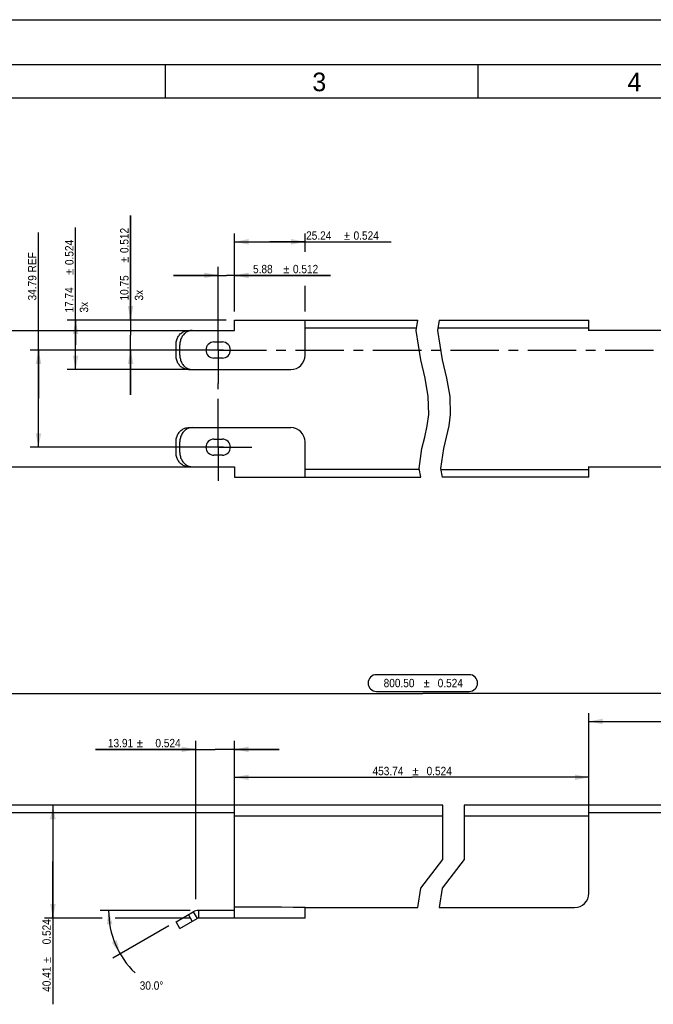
# Model space of a CAD drawing. Header units: millimetres. Extents: x 0 to 2754, y -804 to 1485.
# Tile 23 of 27: x 499 to 1067, y 604 to 1485. Entities that reach past the tile are written whole.
import ezdxf
from ezdxf.enums import TextEntityAlignment as Align

# ---------------------------------------------------------------- set-up
doc = ezdxf.new("R2010")
doc.units = ezdxf.units.MM
doc.header["$LTSCALE"] = 115.5
doc.linetypes.add('CENTER', pattern=[0.6, 0.375, -0.075, 0.075, -0.075])
doc.layers.get('0').update_dxf_attribs({"linetype": 'CONTINUOUS'})
doc.layers.add('02___PRT_ALL_AXES', color=7, linetype='CONTINUOUS')
doc.styles.get("Standard").update_dxf_attribs({"font": 'txt', "width": 0.9})
doc.styles.add('TEXTSTYLE_2', font='txt')
doc.styles.add('TEXTSTYLE_6', font='gdt', dxfattribs={"width": 0.9})
doc.dimstyles.new('DIMSTYLE_1', dxfattribs={"dimtxt": 7.5, "dimasz": 12.5, "dimexe": 1.5, "dimexo": 1.5, "dimgap": 0.375, "dimtad": 1, "dimlfac": 0.4, "dimzin": 0, "dimdsep": 46, "dimtxsty": 'Standard', "dimblk": '_FILLED', "dimblk1": '_FILLED', "dimblk2": '_FILLED', "dimcen": 0.09, "dimazin": 0, "dimtol": 1, "dimtp": 0.524, "dimtm": 0.524, "dimtfac": 1, "dimtdec": 3, "dimtofl": 0, "dimtmove": 0, "dimatfit": 3, "dimldrblk": '_FILLED', "dimfxl": 0, "dimtolj": 1, "dimtzin": 0, "dimarcsym": 0})
doc.dimstyles.new('DIMSTYLE_2', dxfattribs={"dimtxt": 7.5, "dimasz": 12.5, "dimexe": 1.5, "dimexo": 1.5, "dimgap": 0.75, "dimtad": 0, "dimtih": 1, "dimtoh": 1, "dimdec": 1, "dimlfac": 0.4, "dimzin": 0, "dimdsep": 46, "dimtxsty": 'Standard', "dimblk": '_FILLED', "dimblk1": '_FILLED', "dimblk2": '_FILLED', "dimcen": 0.09, "dimazin": 0, "dimtp": 0.5, "dimtm": 0.5, "dimtfac": 1, "dimtdec": 1, "dimtofl": 0, "dimtmove": 0, "dimatfit": 3, "dimldrblk": '_FILLED', "dimfxl": 0, "dimtolj": 1, "dimtzin": 0, "dimarcsym": 0})
doc.dimstyles.new('DIMSTYLE_5', dxfattribs={"dimtxt": 7.5, "dimasz": 12.5, "dimexe": 1.5, "dimexo": 1.5, "dimgap": 0.375, "dimtad": 1, "dimlfac": 0.4, "dimzin": 0, "dimdsep": 46, "dimtxsty": 'Standard', "dimblk": '_FILLED', "dimblk1": '_FILLED', "dimblk2": '_FILLED', "dimcen": 0.09, "dimazin": 0, "dimtol": 1, "dimtp": 0.512, "dimtm": 0.512, "dimtfac": 1, "dimtdec": 3, "dimtofl": 0, "dimtmove": 0, "dimatfit": 3, "dimldrblk": '_FILLED', "dimfxl": 0, "dimtolj": 1, "dimtzin": 0, "dimarcsym": 0})
doc.dimstyles.new('DIMSTYLE_9', dxfattribs={"dimtxt": 7.5, "dimasz": 12.5, "dimexe": 1.5, "dimexo": 1.5, "dimgap": 0.375, "dimtad": 1, "dimlfac": 0.4, "dimzin": 0, "dimdsep": 46, "dimtxsty": 'Standard', "dimblk": '_FILLED', "dimblk1": '_FILLED', "dimblk2": '_FILLED', "dimcen": 0.09, "dimazin": 0, "dimtp": 0.01, "dimtm": 0.01, "dimtfac": 1, "dimtofl": 0, "dimtmove": 0, "dimatfit": 3, "dimldrblk": '_FILLED', "dimfxl": 0, "dimtolj": 1, "dimtzin": 0, "dimarcsym": 0})

# ---------------------------------------------------------------- blocks, each defined once
blk = doc.blocks.new('*D4')
at = {"color": 2, "linetype": 'Continuous'}
for p, q in [((652.15, 687.59), (571.51, 687.59)), ((632.91, 673.65), (582.97, 644.82))]:
    blk.add_line(p, q, dxfattribs=at)
blk.add_arc((657.05, 687.59), 78.04, 180, 225.87268, dxfattribs=at)
for points in [[(582.5, 675.33), (579.01, 687.59), (577.52, 674.93)], [(581.84, 658.79), (589.46, 648.57), (586.36, 660.93)]]:
    blk.add_solid(points, dxfattribs=at)
at = {"color": 2, "linetype": 'Continuous', "insert": (617.48, 624.07), "char_height": 7.5, "width": 32, "attachment_point": 2, "line_spacing_factor": 0.9}
blk.add_mtext('30.0\\fgdt;{\\fgdt;~}', dxfattribs=at)
blk = doc.blocks.new('_FILLED')
at = {"color": 0, "linetype": 'ByBlock'}
blk.add_solid([(0, 0), (-1, 0.2), (-1, -0.2)], dxfattribs=at)
blk = doc.blocks.new('*D13')
at = {"color": 2, "linetype": 'Continuous'}
for p, q in [((691.83, 1223.62), (691.83, 1293.62)), ((754.93, 1277.03), (754.93, 1293.62)), ((691.83, 1286.12), (723.38, 1286.12)), ((754.93, 1286.12), (723.38, 1286.12)), ((723.38, 1286.12), (832.11, 1286.12)), ((754.93, 1223.62), (754.93, 1246.83))]:
    blk.add_line(p, q, dxfattribs=at)
at = {"color": 2, "linetype": 'Continuous', "xscale": 12.5, "yscale": 12.5, "zscale": 12.5, "rotation": 180}
blk.add_blockref('_FILLED', (691.83, 1286.12), dxfattribs=at)
at = {"color": 2, "linetype": 'Continuous', "xscale": 12.5, "yscale": 12.5, "zscale": 12.5}
blk.add_blockref('_FILLED', (754.93, 1286.12), dxfattribs=at)
at = {"color": 2, "linetype": 'Continuous', "style": 'TEXTSTYLE_6'}
blk.add_text('`', height=7.5, dxfattribs=at).set_placement((789.61, 1288))
at = {"color": 2, "linetype": 'Continuous', "width": 0.9}
for s, p in [('25.24', (755.86, 1288)), ('0.524', (798.36, 1288))]:
    blk.add_text(s, height=7.5, dxfattribs=at).set_placement(p)
blk = doc.blocks.new('*D14')
at = {"color": 2, "linetype": 'Continuous'}
for p, q in [((677.13, 1217.17), (677.13, 1263.62)), ((691.83, 1223.62), (691.83, 1263.62)), ((677.13, 1256.12), (637.13, 1256.12)), ((637.13, 1256.12), (684.48, 1256.12)), ((777.84, 1256.12), (684.48, 1256.12)), ((691.83, 1256.12), (777.84, 1256.12))]:
    blk.add_line(p, q, dxfattribs=at)
at = {"color": 2, "linetype": 'Continuous', "xscale": 12.5, "yscale": 12.5, "zscale": 12.5}
blk.add_blockref('_FILLED', (677.13, 1256.12), dxfattribs=at)
at = {"color": 2, "linetype": 'Continuous', "xscale": 12.5, "yscale": 12.5, "zscale": 12.5, "rotation": 180}
blk.add_blockref('_FILLED', (691.83, 1256.12), dxfattribs=at)
at = {"color": 2, "linetype": 'Continuous', "width": 0.9}
for s, p in [('5.88', (708.34, 1258)), ('0.512', (744.09, 1258))]:
    blk.add_text(s, height=7.5, dxfattribs=at).set_placement(p)
at = {"color": 2, "linetype": 'Continuous', "style": 'TEXTSTYLE_6'}
blk.add_text('`', height=7.5, dxfattribs=at).set_placement((735.34, 1258))
blk = doc.blocks.new('*D15')
at = {"color": 2, "linetype": 'Continuous'}
for p, q in [((598.73, 1216.12), (598.73, 1309.81)), ((598.73, 1309.81), (598.73, 1202.69)), ((684.33, 1216.12), (591.23, 1216.12)), ((598.73, 1149.26), (598.73, 1202.69)), ((669.63, 1189.26), (591.23, 1189.26)), ((598.73, 1189.26), (598.73, 1149.26))]:
    blk.add_line(p, q, dxfattribs=at)
at = {"color": 2, "linetype": 'Continuous', "xscale": 12.5, "yscale": 12.5, "zscale": 12.5}
for p, rotation in [((598.73, 1216.12), 270), ((598.73, 1189.26), 90)]:
    blk.add_blockref('_FILLED', p, dxfattribs=dict(at, rotation=rotation))
at = {"color": 2, "linetype": 'Continuous', "width": 0.9}
for s, p in [('0.512', (596.86, 1276.06)), ('10.75', (596.86, 1233.56)), ('3x', (609.98, 1233.56))]:
    blk.add_text(s, height=7.5, rotation=90, dxfattribs=at).set_placement(p)
at = {"color": 2, "linetype": 'Continuous', "style": 'TEXTSTYLE_6'}
blk.add_text('`', height=7.5, rotation=90, dxfattribs=at).set_placement((596.86, 1267.31))
blk = doc.blocks.new('*D16')
at = {"color": 2, "linetype": 'Continuous'}
for p, q in [((549.49, 1193.95), (549.49, 1299.05)), ((684.33, 1216.12), (541.99, 1216.12)), ((549.49, 1216.12), (549.49, 1193.95)), ((549.49, 1171.77), (549.49, 1193.95)), ((652.15, 1171.77), (541.99, 1171.77))]:
    blk.add_line(p, q, dxfattribs=at)
at = {"color": 2, "linetype": 'Continuous', "xscale": 12.5, "yscale": 12.5, "zscale": 12.5}
for p, rotation in [((549.49, 1216.12), 90), ((549.49, 1171.77), 270)]:
    blk.add_blockref('_FILLED', p, dxfattribs=dict(at, rotation=rotation))
at = {"color": 2, "linetype": 'Continuous', "width": 0.9}
for s, p in [('0.524', (547.61, 1265.3)), ('17.74', (547.61, 1222.8)), ('3x', (560.74, 1222.8))]:
    blk.add_text(s, height=7.5, rotation=90, dxfattribs=at).set_placement(p)
at = {"color": 2, "linetype": 'Continuous', "style": 'TEXTSTYLE_6'}
blk.add_text('`', height=7.5, rotation=90, dxfattribs=at).set_placement((547.61, 1256.55))
blk = doc.blocks.new('*D22')
at = {"color": 2, "linetype": 'Continuous'}
for p, q in [((268.31, 772.19), (268.31, 889.25)), ((268.31, 881.75), (860.32, 881.75)), ((1452.33, 881.75), (860.32, 881.75)), ((1452.33, 772.08), (1452.33, 889.25))]:
    blk.add_line(p, q, dxfattribs=at)
at = {"color": 2, "linetype": 'Continuous', "xscale": 12.5, "yscale": 12.5, "zscale": 12.5, "rotation": 180}
blk.add_blockref('_FILLED', (268.31, 881.75), dxfattribs=at)
at = {"color": 2, "linetype": 'Continuous', "xscale": 12.5, "yscale": 12.5, "zscale": 12.5}
blk.add_blockref('_FILLED', (1452.33, 881.75), dxfattribs=at)
at = {"color": 2, "linetype": 'Continuous', "width": 0.9}
for s, p in [('800.50', (839.07, 887.38)), ('0.524', (884.94, 887.38))]:
    blk.add_text(s, height=7.5, dxfattribs=at).set_placement(p, align=Align.CENTER)
at = {"color": 2, "linetype": 'Continuous', "style": 'TEXTSTYLE_6'}
blk.add_text('`', height=7.5, dxfattribs=at).set_placement((863.69, 887.38), align=Align.CENTER)
blk = doc.blocks.new('*D23')
at = {"color": 2, "linetype": 'Continuous'}
for p, q in [((529.16, 781.75), (529.16, 731.25)), ((529.16, 680.74), (529.16, 731.25)), ((529.16, 731.25), (529.16, 603.52)), ((573.21, 680.74), (521.66, 680.74)), ((652.15, 680.74), (584.84, 680.74))]:
    blk.add_line(p, q, dxfattribs=at)
at = {"color": 2, "linetype": 'Continuous', "xscale": 12.5, "yscale": 12.5, "zscale": 12.5}
for p, rotation in [((529.16, 781.75), 90), ((529.16, 680.74), 270)]:
    blk.add_blockref('_FILLED', p, dxfattribs=dict(at, rotation=rotation))
at = {"color": 2, "linetype": 'Continuous', "width": 0.9}
for s, p in [('0.524', (527.28, 679.77)), ('40.41', (527.28, 637.27))]:
    blk.add_text(s, height=7.5, rotation=90, dxfattribs=at).set_placement(p, align=Align.RIGHT)
at = {"color": 2, "linetype": 'Continuous', "style": 'TEXTSTYLE_6'}
blk.add_text('`', height=7.5, rotation=90, dxfattribs=at).set_placement((527.28, 646.02), align=Align.RIGHT)
blk = doc.blocks.new('*D24')
at = {"color": 2, "linetype": 'Continuous'}
for p, q in [((657.05, 697.62), (657.05, 839.25)), ((691.83, 803.53), (691.83, 839.25)), ((657.05, 831.75), (567.28, 831.75)), ((567.28, 831.75), (674.44, 831.75)), ((731.83, 831.75), (674.44, 831.75)), ((691.83, 831.75), (731.83, 831.75))]:
    blk.add_line(p, q, dxfattribs=at)
at = {"color": 2, "linetype": 'Continuous', "xscale": 12.5, "yscale": 12.5, "zscale": 12.5}
blk.add_blockref('_FILLED', (657.05, 831.75), dxfattribs=at)
at = {"color": 2, "linetype": 'Continuous', "xscale": 12.5, "yscale": 12.5, "zscale": 12.5, "rotation": 180}
blk.add_blockref('_FILLED', (691.83, 831.75), dxfattribs=at)
at = {"color": 2, "linetype": 'Continuous', "width": 0.9}
for s, p in [('13.91', (601.03, 833.63)), ('0.524', (643.53, 833.63))]:
    blk.add_text(s, height=7.5, dxfattribs=at).set_placement(p, align=Align.RIGHT)
at = {"color": 2, "linetype": 'Continuous', "style": 'TEXTSTYLE_6'}
blk.add_text('`', height=7.5, dxfattribs=at).set_placement((609.78, 833.63), align=Align.RIGHT)
blk = doc.blocks.new('*D25')
at = {"color": 2, "linetype": 'Continuous'}
for p, q in [((691.83, 779.58), (691.83, 814.25)), ((1008.95, 779.58), (1008.95, 814.25)), ((691.83, 806.75), (850.39, 806.75)), ((1008.95, 806.75), (850.39, 806.75))]:
    blk.add_line(p, q, dxfattribs=at)
at = {"color": 2, "linetype": 'Continuous', "xscale": 12.5, "yscale": 12.5, "zscale": 12.5, "rotation": 180}
blk.add_blockref('_FILLED', (691.83, 806.75), dxfattribs=at)
at = {"color": 2, "linetype": 'Continuous', "xscale": 12.5, "yscale": 12.5, "zscale": 12.5}
blk.add_blockref('_FILLED', (1008.95, 806.75), dxfattribs=at)
at = {"color": 2, "linetype": 'Continuous', "width": 0.9}
for s, p in [('453.74', (829.14, 808.63)), ('0.524', (875.02, 808.63))]:
    blk.add_text(s, height=7.5, dxfattribs=at).set_placement(p, align=Align.CENTER)
at = {"color": 2, "linetype": 'Continuous', "style": 'TEXTSTYLE_6'}
blk.add_text('`', height=7.5, dxfattribs=at).set_placement((853.77, 808.63), align=Align.CENTER)
blk = doc.blocks.new('*D26')
at = {"color": 2, "linetype": 'Continuous'}
for p, q in [((1008.95, 779.58), (1008.95, 864.25)), ((1452.33, 772.08), (1452.33, 864.25)), ((1008.95, 856.75), (1230.64, 856.75)), ((1452.33, 856.75), (1230.64, 856.75))]:
    blk.add_line(p, q, dxfattribs=at)
at = {"color": 2, "linetype": 'Continuous', "xscale": 12.5, "yscale": 12.5, "zscale": 12.5, "rotation": 180}
blk.add_blockref('_FILLED', (1008.95, 856.75), dxfattribs=at)
at = {"color": 2, "linetype": 'Continuous', "xscale": 12.5, "yscale": 12.5, "zscale": 12.5}
blk.add_blockref('_FILLED', (1452.33, 856.75), dxfattribs=at)
at = {"color": 2, "linetype": 'Continuous', "width": 0.9}
for s, p in [('177.35', (1209.39, 858.63)), ('0.524', (1255.27, 858.63))]:
    blk.add_text(s, height=7.5, dxfattribs=at).set_placement(p, align=Align.CENTER)
at = {"color": 2, "linetype": 'Continuous', "style": 'TEXTSTYLE_6'}
blk.add_text('`', height=7.5, dxfattribs=at).set_placement((1234.02, 858.63), align=Align.CENTER)
blk = doc.blocks.new('*D33')
at = {"color": 2, "linetype": 'Continuous'}
for p, q in [((1115.22, 774.9), (1115.22, 738.11)), ((1115.22, 701.32), (1115.22, 738.11)), ((1115.22, 738.11), (1115.22, 609.46)), ((1151.7, 701.32), (1107.72, 701.32)), ((1201.92, 701.32), (1162.3, 701.32))]:
    blk.add_line(p, q, dxfattribs=at)
at = {"color": 2, "linetype": 'Continuous', "xscale": 12.5, "yscale": 12.5, "zscale": 12.5}
for p, rotation in [((1115.22, 774.9), 90), ((1115.22, 701.32), 270)]:
    blk.add_blockref('_FILLED', p, dxfattribs=dict(at, rotation=rotation))
at = {"color": 2, "linetype": 'Continuous', "width": 0.9}
for s, p in [('0.524', (1113.35, 685.71)), ('29.44', (1113.35, 643.21))]:
    blk.add_text(s, height=7.5, rotation=90, dxfattribs=at).set_placement(p, align=Align.RIGHT)
at = {"color": 2, "linetype": 'Continuous', "style": 'TEXTSTYLE_6'}
blk.add_text('`', height=7.5, rotation=90, dxfattribs=at).set_placement((1113.35, 651.96), align=Align.RIGHT)
blk = doc.blocks.new('*D34')
at = {"color": 2, "linetype": 'Continuous'}
for p, q in [((516.28, 1145.77), (516.28, 1294.42)), ((682.01, 1189.26), (508.78, 1189.26)), ((516.28, 1189.26), (516.28, 1145.77)), ((516.28, 1102.28), (516.28, 1145.77)), ((682.01, 1102.28), (508.78, 1102.28))]:
    blk.add_line(p, q, dxfattribs=at)
at = {"color": 2, "linetype": 'Continuous', "xscale": 12.5, "yscale": 12.5, "zscale": 12.5}
for p, rotation in [((516.28, 1189.26), 90), ((516.28, 1102.28), 270)]:
    blk.add_blockref('_FILLED', p, dxfattribs=dict(at, rotation=rotation))
at = {"color": 2, "linetype": 'Continuous', "insert": (506.9, 1233.67), "char_height": 7.5, "width": 60.75, "attachment_point": 1, "rotation": 90, "line_spacing_factor": 0.9}
blk.add_mtext('34.79 REF', dxfattribs=at)

msp = doc.modelspace()

# ---------------------------------------------------------------- linework, layer by layer
at = {"color": 7, "linetype": 'Continuous'}
for p, q in [((0, 1485), (2100, 1485)), ((30, 1445), (2065, 1445)), ((630, 1415), (630, 1445)), ((910, 1415), (910, 1445)), ((30, 1415), (2065, 1415)), ((854.298, 1206.85), (855.832, 1216.122)), ((875.008, 1216.122), (873.474, 1206.85)), ((858.448, 1180.389), (854.298, 1206.85)), ((873.474, 1206.85), (877.624, 1180.389)), ((862.293, 1164.071), (858.448, 1180.389)), ((877.624, 1180.389), (881.469, 1164.071)), ((865.247, 1147.75), (862.293, 1164.071)), ((881.469, 1164.071), (884.422, 1147.75)), ((865.757, 1131.476), (865.247, 1147.75)), ((884.422, 1147.75), (884.933, 1131.476)), ((864.321, 1121.323), (865.757, 1131.476)), ((884.933, 1131.476), (883.497, 1121.323)), ((862.024, 1111.204), (864.321, 1121.323)), ((883.497, 1121.323), (881.2, 1111.204)), ((859.573, 1101.116), (862.024, 1111.204)), ((881.2, 1111.204), (878.749, 1101.116)), ((857.029, 1083.247), (859.573, 1101.116)), ((878.749, 1101.116), (876.205, 1083.247)), ((858.425, 1075.422), (857.029, 1083.247)), ((876.205, 1083.247), (877.601, 1075.422)), ((878.126, 733.132), (878.126, 781.754)), ((897.302, 781.754), (897.302, 733.132)), ((858.619, 707.564), (878.126, 733.132)), ((897.302, 733.132), (877.795, 707.564)), ((855.733, 690.117), (858.619, 707.564)), ((877.795, 707.564), (874.908, 690.117))]:
    msp.add_line(p, q, dxfattribs=at)
at = {"color": 6, "linetype": 'Continuous'}
for p, q in [((691.833, 1216.122), (855.832, 1216.122)), ((691.833, 1206.747), (691.833, 1216.122)), ((754.933, 1184.572), (754.933, 1216.122)), ((754.933, 1209.272), (854.699, 1209.272)), ((873.875, 1209.272), (1008.954, 1209.272)), ((875.008, 1216.122), (1008.954, 1216.122)), ((1008.954, 1206.447), (1008.954, 1216.122)), ((259.451, 1206.747), (691.833, 1206.747)), ((650.789, 1206.228), (650.04, 1205.94)), ((651.557, 1206.454), (650.789, 1206.228)), ((653.913, 1206.747), (653.121, 1206.714)), ((1284.379, 1206.747), (1008.954, 1206.747)), ((639.403, 1184.572), (639.403, 1193.947)), ((642.828, 1184.572), (642.828, 1193.947)), ((673.383, 1196.46), (680.883, 1196.46)), ((680.883, 1182.06), (673.383, 1182.06)), ((650.04, 1172.579), (650.789, 1172.291)), ((650.488, 1171.772), (742.133, 1171.772)), ((653.121, 1171.805), (653.913, 1171.772)), ((650.488, 1119.772), (742.133, 1119.772)), ((653.913, 1119.772), (653.121, 1119.739)), ((650.789, 1119.253), (650.04, 1118.965)), ((651.557, 1119.479), (650.789, 1119.253)), ((639.403, 1097.597), (639.403, 1106.972)), ((642.828, 1097.597), (642.828, 1106.972)), ((673.383, 1109.485), (680.883, 1109.485)), ((754.933, 1075.427), (754.933, 1106.972)), ((680.883, 1095.085), (673.383, 1095.085)), ((381.108, 1084.797), (691.833, 1084.797)), ((650.04, 1085.604), (650.789, 1085.316)), ((653.121, 1084.83), (653.913, 1084.797)), ((691.833, 1084.797), (691.833, 1075.422)), ((1008.954, 1075.422), (1008.954, 1085.097)), ((1008.954, 1084.797), (1328.079, 1084.797)), ((691.833, 1075.422), (858.425, 1075.422)), ((857.203, 1082.272), (754.933, 1082.272)), ((876.379, 1082.272), (1008.954, 1082.272)), ((1008.954, 1075.422), (877.601, 1075.422)), ((878.126, 781.754), (268.608, 781.754)), ((691.833, 680.742), (691.833, 781.749)), ((1331.204, 781.754), (897.302, 781.754)), ((1008.954, 702.917), (1008.954, 781.754)), ((691.833, 774.904), (268.608, 774.904)), ((1331.204, 774.904), (1008.954, 774.904)), ((691.833, 687.592), (659.646, 687.592)), ((754.933, 690.117), (855.733, 690.117)), ((754.933, 680.742), (754.933, 690.117)), ((874.908, 690.117), (996.154, 690.117)), ((639.403, 677.401), (654.808, 686.295)), ((642.828, 671.469), (658.233, 680.363)), ((691.833, 680.742), (659.646, 680.742)), ((754.933, 680.742), (712.866, 680.742)), ((642.828, 671.469), (639.403, 677.401))]:
    msp.add_line(p, q, dxfattribs=at)
at = {"color": 2, "linetype": 'Continuous'}
for p, q in [((901.819, 898.629), (818.819, 898.629)), ((818.819, 883.629), (901.819, 883.629))]:
    msp.add_line(p, q, dxfattribs=at)
at = {"color": 9, "linetype": 'Continuous'}
for p, q in [((878.126, 772.079), (691.833, 772.079)), ((1008.954, 772.079), (897.302, 772.079)), ((659.646, 687.592), (659.646, 680.742)), ((712.867, 690.417), (691.833, 690.417)), ((653.913, 677.869), (650.488, 683.801)), ((654.808, 686.295), (658.233, 680.363)), ((712.866, 680.742), (691.833, 680.742))]:
    msp.add_line(p, q, dxfattribs=at)
at = {"color": 6, "linetype": 'Continuous'}
for points in [[(639.403, 1193.947), (639.432, 1194.862), (639.516, 1195.768), (639.657, 1196.668), (639.852, 1197.554), (640.102, 1198.42), (640.405, 1199.263), (640.759, 1200.082), (641.164, 1200.869), (641.614, 1201.618), (642.11, 1202.328), (642.65, 1202.998), (643.23, 1203.622), (643.845, 1204.194), (644.494, 1204.714), (645.176, 1205.181), (645.884, 1205.591), (646.615, 1205.94), (647.364, 1206.228), (648.132, 1206.454), (648.911, 1206.617), (649.696, 1206.714), (650.488, 1206.747)], [(650.04, 1205.94), (649.309, 1205.591), (648.601, 1205.181), (647.919, 1204.714), (647.27, 1204.194), (646.655, 1203.622), (646.075, 1202.998), (645.535, 1202.328), (645.039, 1201.618), (644.589, 1200.869), (644.184, 1200.082), (643.83, 1199.263), (643.527, 1198.42), (643.277, 1197.554), (643.082, 1196.668), (642.941, 1195.768), (642.857, 1194.862), (642.828, 1193.947)], [(653.121, 1206.714), (652.336, 1206.617), (651.557, 1206.454)], [(650.488, 1171.772), (649.696, 1171.805), (648.911, 1171.902), (648.132, 1172.065), (647.364, 1172.291), (646.615, 1172.579), (645.884, 1172.928), (645.176, 1173.338), (644.494, 1173.805), (643.845, 1174.325), (643.23, 1174.897), (642.65, 1175.521), (642.11, 1176.191), (641.614, 1176.901), (641.164, 1177.651), (640.759, 1178.438), (640.405, 1179.256), (640.102, 1180.099), (639.852, 1180.965), (639.657, 1181.851), (639.516, 1182.751), (639.432, 1183.657), (639.403, 1184.572)], [(642.828, 1184.572), (642.857, 1183.657), (642.941, 1182.751), (643.082, 1181.851), (643.277, 1180.965), (643.527, 1180.099), (643.83, 1179.256), (644.184, 1178.438), (644.589, 1177.651), (645.039, 1176.901), (645.535, 1176.191), (646.075, 1175.521), (646.655, 1174.897), (647.27, 1174.325), (647.919, 1173.805), (648.601, 1173.338), (649.309, 1172.928), (650.04, 1172.579)], [(650.789, 1172.291), (651.557, 1172.065), (652.336, 1171.902), (653.121, 1171.805)], [(639.403, 1106.972), (639.432, 1107.887), (639.516, 1108.793), (639.657, 1109.693), (639.852, 1110.579), (640.102, 1111.445), (640.405, 1112.288), (640.759, 1113.107), (641.164, 1113.894), (641.614, 1114.643), (642.11, 1115.353), (642.65, 1116.023), (643.23, 1116.647), (643.845, 1117.219), (644.494, 1117.739), (645.176, 1118.206), (645.884, 1118.616), (646.615, 1118.965), (647.364, 1119.253), (648.132, 1119.479), (648.911, 1119.642), (649.696, 1119.739), (650.488, 1119.772)], [(653.121, 1119.739), (652.336, 1119.642), (651.557, 1119.479)], [(650.04, 1118.965), (649.309, 1118.616), (648.601, 1118.206), (647.919, 1117.739), (647.27, 1117.219), (646.655, 1116.647), (646.075, 1116.023), (645.535, 1115.353), (645.039, 1114.643), (644.589, 1113.894), (644.184, 1113.107), (643.83, 1112.288), (643.527, 1111.445), (643.277, 1110.579), (643.082, 1109.693), (642.941, 1108.793), (642.857, 1107.887), (642.828, 1106.972)], [(650.488, 1084.797), (649.696, 1084.83), (648.911, 1084.927), (648.132, 1085.09), (647.364, 1085.316), (646.615, 1085.604), (645.884, 1085.953), (645.176, 1086.363), (644.494, 1086.83), (643.845, 1087.35), (643.23, 1087.922), (642.65, 1088.546), (642.11, 1089.216), (641.614, 1089.926), (641.164, 1090.676), (640.759, 1091.463), (640.405, 1092.281), (640.102, 1093.124), (639.852, 1093.99), (639.657, 1094.876), (639.516, 1095.776), (639.432, 1096.682), (639.403, 1097.597)], [(642.828, 1097.597), (642.857, 1096.682), (642.941, 1095.776), (643.082, 1094.876), (643.277, 1093.99), (643.527, 1093.124), (643.83, 1092.281), (644.184, 1091.463), (644.589, 1090.676), (645.039, 1089.926), (645.535, 1089.216), (646.075, 1088.546), (646.655, 1087.922), (647.27, 1087.35), (647.919, 1086.83), (648.601, 1086.363), (649.309, 1085.953), (650.04, 1085.604)], [(650.789, 1085.316), (651.557, 1085.09), (652.336, 1084.927), (653.121, 1084.83)]]:
    msp.add_lwpolyline(points, dxfattribs=at)
at = {"color": 9, "linetype": 'Continuous'}
msp.add_lwpolyline([(754.933, 690.117), (744.417, 690.304), (733.901, 690.417), (723.384, 690.435), (712.867, 690.417)], dxfattribs=at)
at = {"color": 6, "linetype": 'Continuous'}
for centre, radius, start, end in [((673.383, 1189.26), 7.2, 90, 270), ((680.883, 1189.26), 7.2, 270, 90), ((742.133, 1184.572), 12.8, 270, 360), ((742.133, 1106.972), 12.8, 0, 90), ((673.383, 1102.285), 7.2, 90, 270), ((680.883, 1102.285), 7.2, 270, 90), ((996.154, 702.917), 12.8, 270, 360), ((659.646, 677.917), 9.675, 90, 120), ((659.646, 677.917), 2.825, 90, 120)]:
    msp.add_arc(centre, radius, start, end, dxfattribs=at)
at = {"color": 2, "linetype": 'Continuous'}
for centre, start, end in [((818.819, 891.129), 90, 270), ((901.819, 891.129), 270, 90)]:
    msp.add_arc(centre, 7.5, start, end, dxfattribs=at)
at = {"layer": '02___PRT_ALL_AXES', "color": 7, "linetype": 'CENTER'}
for p, q in [((677.133, 1189.26), (677.133, 1219.26)), ((677.133, 1189.26), (647.133, 1189.26)), ((677.133, 1189.26), (1293.929, 1189.26)), ((677.133, 1189.26), (677.133, 1159.259)), ((677.133, 1102.285), (677.133, 1159.259)), ((677.133, 1102.285), (647.133, 1102.285)), ((677.133, 1102.285), (707.134, 1102.285)), ((677.133, 1102.285), (677.133, 1072.284))]:
    msp.add_line(p, q, dxfattribs=at)

# ---------------------------------------------------------------- texts
at = {"color": 2, "linetype": 'Continuous', "char_height": 16.687, "width": 16.68673, "attachment_point": 1, "line_spacing_factor": 0.9, "style": 'TEXTSTYLE_2'}
for s, insert in [('3', (761.449, 1437.624)), ('4', (1043.548, 1437.624))]:
    msp.add_mtext(s, dxfattribs=dict(at, insert=insert))

# ---------------------------------------------------------------- dimensions: what is measured, and where the dimension line sits
at = {"color": 2, "linetype": 'Continuous'}
for base, p1, p2, angle, text, dimstyle, picture, middle in [((598.733218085, 1216.122029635), (671.133486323, 1189.259529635), (685.833486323, 1216.122029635), 90, '<>\\P3x', 'DIMSTYLE_5', '*D15', (598.733218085, 1271.689119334)), ((549.485, 1171.772), (685.833, 1216.122), (653.646, 1171.772), 270, '<>\\P3x', 'DIMSTYLE_1', '*D16', (549.485, 1260.926)), ((516.277, 1102.285), (683.508, 1189.26), (683.508, 1102.285), 270, '<> REF', 'DIMSTYLE_9', '*D34', (516.277, 1264.046))]:
    dim = msp.add_linear_dim(base=base, p1=p1, p2=p2, angle=angle, text=text, dimstyle=dimstyle, dxfattribs=at)
    dim.commit()
    dim.dimension.update_dxf_attribs({"geometry": picture, "text_midpoint": middle, "dimtype": 160})
for base, p1, p2, dimstyle, picture, middle in [((754.933, 1286.122), (691.833, 1222.122), (754.933, 1222.117), 'DIMSTYLE_1', '*D13', (793.986, 1286.122)), ((691.833, 1256.122), (677.133, 1215.67), (691.833, 1222.122), 'DIMSTYLE_5', '*D14', (743.085, 1256.122)), ((1452.329, 881.754), (268.308, 770.692), (1452.329, 770.579), 'DIMSTYLE_1', '*D22', (860.319, 881.754)), ((1452.329, 856.754), (1008.954, 778.079), (1452.329, 770.579), 'DIMSTYLE_1', '*D26', (1230.642, 856.754))]:
    dim = msp.add_linear_dim(base=base, p1=p1, p2=p2, dimstyle=dimstyle, dxfattribs=at)
    dim.commit()
    dim.dimension.update_dxf_attribs({"geometry": picture, "text_midpoint": middle, "dimtype": 160})
for base, p1, p2, angle, picture, middle in [((657.053, 831.754), (691.833, 802.026), (657.053, 696.121), 180, '*D24', (605.408, 831.754)), ((691.833, 806.754), (1008.954, 778.079), (691.833, 778.079), 180, '*D25', (850.394, 806.754)), ((529.156923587, 680.74160709), (691.833486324, 781.75410709), (653.645510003, 680.74160709), 270, '*D23', (529.156923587, 641.644066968)), ((1115.225, 701.317), (1008.954, 774.904), (1203.423, 701.317), 270, '*D33', (1115.225, 647.586))]:
    dim = msp.add_linear_dim(base=base, p1=p1, p2=p2, angle=angle, dimstyle='DIMSTYLE_1', dxfattribs=at)
    dim.commit()
    dim.dimension.update_dxf_attribs({"geometry": picture, "text_midpoint": middle, "dimtype": 160})
dim = msp.add_angular_dim_2l(base=(581.668, 667.3922), line1=((654.426, 687.5916), (653.6455, 687.5916)), line2=((634.8829, 674.7916), (634.207, 674.4014)), dimstyle='DIMSTYLE_2', dxfattribs=at)
dim.commit()
dim.dimension.update_dxf_attribs({"geometry": '*D4', "text_midpoint": (617.4842, 620.3218), "dimtype": 162})

doc.saveas('drawing.dxf')
